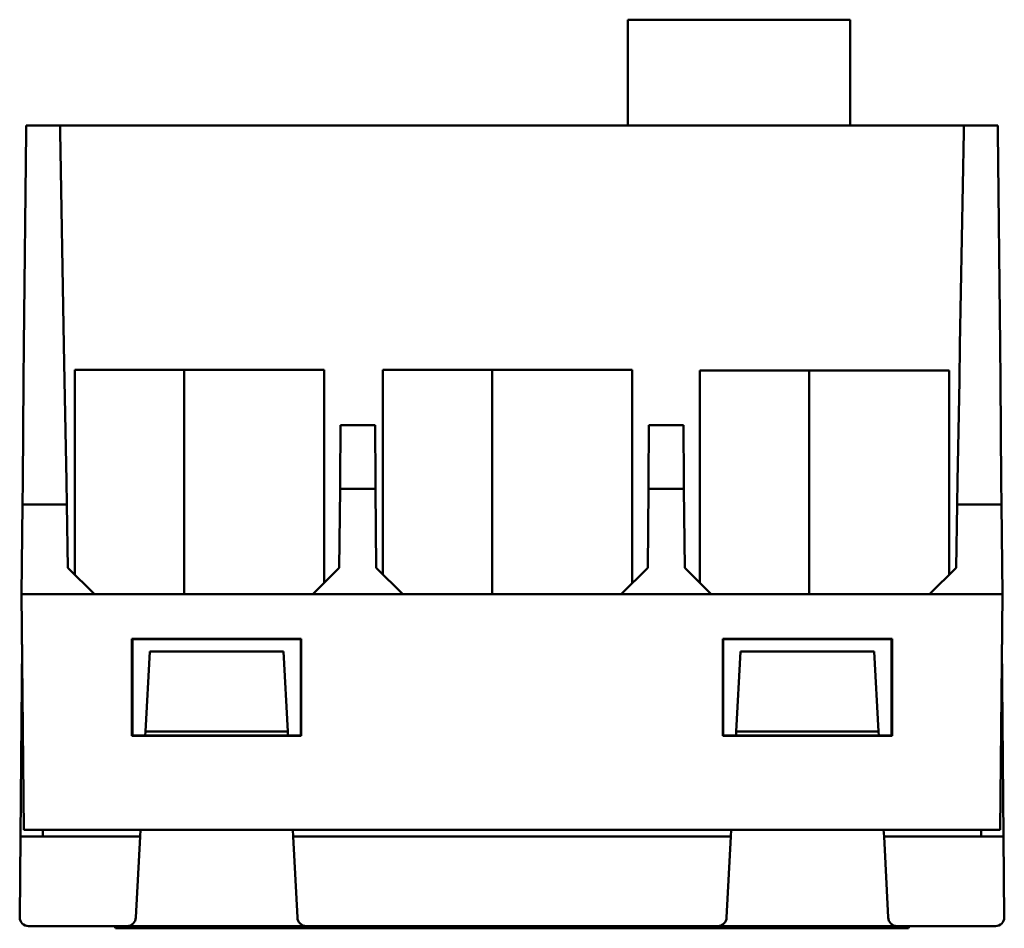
# Model space of a CAD drawing. Header units: millimetres. Extents: x 104 to 302, y 63 to 236.
# Tile 3 of 4: x 104 to 149, y 195 to 236. Entities that reach past the tile are written whole.
import ezdxf

# ---------------------------------------------------------------- set-up
doc = ezdxf.new("R2010")
doc.units = ezdxf.units.MM
doc.layers.add('Arêtes visibles(celduc)', color=7, linetype='Continuous', lineweight=50)

msp = doc.modelspace()

# ---------------------------------------------------------------- linework, layer by layer
at = {"layer": 'Arêtes visibles(celduc)'}
for p, q in [((141.511, 236.159), (131.351, 236.159)), ((131.351, 236.159), (131.351, 231.324)), ((141.511, 231.324), (141.511, 236.159)), ((103.851, 231.04), (103.853, 231.324)), ((105.411, 231.324), (103.853, 231.324)), ((105.411, 231.324), (105.416, 231.04)), ((146.712, 231.324), (105.411, 231.324)), ((146.707, 231.04), (146.712, 231.324)), ((148.269, 231.324), (146.712, 231.324)), ((148.269, 231.324), (148.272, 231.04)), ((103.758, 221.275), (103.851, 231.04)), ((105.416, 231.04), (105.586, 221.275)), ((146.536, 221.275), (146.707, 231.04)), ((148.272, 231.04), (148.365, 221.275)), ((103.743, 219.671), (103.758, 221.275)), ((105.586, 221.275), (105.614, 219.671)), ((146.508, 219.671), (146.536, 221.275)), ((148.365, 221.275), (148.38, 219.671)), ((106.077, 220.159), (111.077, 220.159)), ((106.077, 219.359), (106.077, 220.159)), ((111.077, 220.159), (117.477, 220.159)), ((111.077, 219.359), (111.077, 220.159)), ((111.077, 220.159), (111.077, 219.359)), ((117.477, 219.359), (117.477, 220.159)), ((120.161, 220.159), (125.161, 220.159)), ((120.161, 219.359), (120.161, 220.159)), ((125.161, 220.159), (131.561, 220.159)), ((125.161, 219.359), (125.161, 220.159)), ((125.161, 220.159), (125.161, 219.359)), ((131.561, 219.359), (131.561, 220.159)), ((134.645, 220.124), (139.645, 220.124)), ((134.645, 219.324), (134.645, 220.124)), ((139.645, 220.124), (146.045, 220.124)), ((139.645, 219.324), (139.645, 220.124)), ((139.645, 220.124), (139.645, 219.324)), ((146.045, 219.324), (146.045, 220.124)), ((103.699, 215.064), (103.743, 219.671)), ((105.695, 215.064), (105.614, 219.671)), ((146.428, 215.064), (146.508, 219.671)), ((148.38, 219.671), (148.424, 215.064)), ((106.077, 219.359), (106.077, 210.793)), ((111.077, 219.359), (111.077, 209.901)), ((111.077, 209.901), (111.077, 219.359)), ((117.477, 210.416), (117.477, 219.359)), ((120.161, 219.359), (120.161, 210.802)), ((125.161, 219.359), (125.161, 209.901)), ((125.161, 209.901), (125.161, 219.359)), ((131.561, 210.406), (131.561, 219.359)), ((134.645, 219.324), (134.645, 210.416)), ((139.645, 219.324), (139.645, 209.901)), ((139.645, 209.901), (139.645, 219.324)), ((146.045, 210.793), (146.045, 219.324)), ((118.226, 217.624), (118.204, 215.064)), ((119.803, 217.624), (118.226, 217.624)), ((119.825, 215.064), (119.803, 217.624)), ((132.32, 217.624), (132.298, 215.064)), ((132.32, 217.624), (133.897, 217.624)), ((133.919, 215.064), (133.897, 217.624)), ((103.689, 213.993), (103.699, 215.064)), ((105.695, 215.064), (105.714, 213.993)), ((118.201, 214.714), (118.169, 211.101)), ((118.201, 214.714), (118.204, 215.064)), ((119.828, 214.714), (118.201, 214.714)), ((119.825, 215.064), (119.828, 214.714)), ((119.828, 214.714), (119.86, 211.101)), ((132.295, 214.714), (132.263, 211.101)), ((132.295, 214.714), (132.298, 215.064)), ((132.295, 214.714), (133.922, 214.714)), ((133.919, 215.064), (133.922, 214.714)), ((133.922, 214.714), (133.954, 211.101)), ((146.409, 213.993), (146.428, 215.064)), ((148.424, 215.064), (148.434, 213.993)), ((103.65, 209.902), (103.689, 213.993)), ((103.689, 213.993), (105.714, 213.993)), ((105.714, 213.993), (105.764, 211.101)), ((146.359, 211.101), (146.409, 213.993)), ((146.409, 213.993), (148.434, 213.993)), ((148.434, 213.993), (148.473, 209.902)), ((106.985, 209.901), (105.764, 211.101)), ((116.959, 209.901), (118.169, 211.101)), ((119.86, 211.101), (121.07, 209.901)), ((131.053, 209.901), (132.263, 211.101)), ((133.954, 211.101), (135.164, 209.901)), ((145.138, 209.901), (146.359, 211.101)), ((103.744, 199.124), (103.65, 209.901)), ((106.985, 209.901), (103.65, 209.901)), ((145.138, 209.901), (106.985, 209.901)), ((148.473, 209.901), (145.138, 209.901)), ((148.473, 209.901), (148.379, 199.124)), ((103.594, 198.824), (103.67, 207.601)), ((108.692, 203.424), (108.692, 207.862)), ((108.692, 207.862), (116.431, 207.862)), ((108.692, 207.862), (108.714, 207.84)), ((108.714, 207.84), (108.712, 203.444)), ((116.409, 207.84), (108.714, 207.84)), ((116.431, 207.862), (116.409, 207.84)), ((116.41, 203.444), (116.409, 207.84)), ((116.431, 207.862), (116.43, 203.424)), ((135.692, 203.424), (135.692, 207.862)), ((135.692, 207.862), (143.431, 207.862)), ((135.692, 207.862), (135.714, 207.84)), ((135.714, 207.84), (135.712, 203.444)), ((143.409, 207.84), (135.714, 207.84)), ((143.431, 207.862), (143.409, 207.84)), ((143.41, 203.444), (143.409, 207.84)), ((143.431, 207.862), (143.43, 203.424)), ((148.453, 207.601), (148.529, 198.824)), ((109.311, 203.624), (109.503, 207.273)), ((109.503, 207.273), (115.62, 207.273)), ((115.811, 203.624), (115.62, 207.273)), ((136.311, 203.624), (136.503, 207.273)), ((136.503, 207.273), (142.62, 207.273)), ((142.811, 203.624), (142.62, 207.273)), ((108.692, 203.424), (108.712, 203.444)), ((116.43, 203.424), (108.692, 203.424)), ((108.712, 203.444), (116.41, 203.444)), ((109.311, 203.624), (109.302, 203.444)), ((109.311, 203.624), (115.811, 203.624)), ((115.811, 203.624), (115.821, 203.444)), ((116.43, 203.424), (116.41, 203.444)), ((135.692, 203.424), (135.712, 203.444)), ((143.43, 203.424), (135.692, 203.424)), ((135.712, 203.444), (143.41, 203.444)), ((136.311, 203.624), (136.302, 203.444)), ((142.811, 203.624), (136.311, 203.624)), ((142.811, 203.624), (142.821, 203.444)), ((143.43, 203.424), (143.41, 203.444)), ((103.744, 199.124), (148.379, 199.124)), ((104.626, 199.124), (104.623, 198.824)), ((109.06, 198.824), (109.076, 199.124)), ((116.047, 199.124), (116.063, 198.824)), ((136.06, 198.824), (136.076, 199.124)), ((143.047, 199.124), (143.063, 198.824)), ((147.5, 198.824), (147.497, 199.124)), ((103.561, 195.124), (103.594, 198.824)), ((109.06, 198.824), (103.594, 198.824)), ((108.866, 195.124), (109.06, 198.824)), ((136.06, 198.824), (116.063, 198.824)), ((116.063, 198.824), (116.257, 195.124)), ((135.866, 195.124), (136.06, 198.824)), ((148.529, 198.824), (143.063, 198.824)), ((143.063, 198.824), (143.257, 195.124)), ((148.561, 195.124), (148.529, 198.824)), ((103.961, 194.724), (108.466, 194.724)), ((107.901, 194.724), (107.943, 194.624)), ((108.836, 194.624), (107.943, 194.624)), ((108.466, 194.724), (116.657, 194.724)), ((108.836, 194.624), (117.763, 194.624)), ((116.657, 194.724), (135.466, 194.724)), ((117.763, 194.624), (119.818, 194.624)), ((119.818, 194.624), (119.776, 194.724)), ((123.711, 194.624), (119.818, 194.624)), ((123.711, 194.624), (123.711, 194.724)), ((128.411, 194.624), (123.711, 194.624)), ((128.411, 194.624), (128.411, 194.724)), ((132.304, 194.624), (128.411, 194.624)), ((132.347, 194.724), (132.304, 194.624)), ((132.304, 194.624), (134.359, 194.624)), ((134.359, 194.624), (143.286, 194.624)), ((135.466, 194.724), (143.657, 194.724)), ((144.179, 194.624), (143.286, 194.624)), ((143.657, 194.724), (148.161, 194.724)), ((144.222, 194.724), (144.179, 194.624))]:
    msp.add_line(p, q, dxfattribs=at)
for centre, start, end in [((103.961, 195.124), 180, 270), ((108.466, 195.124), 270, 0), ((116.657, 195.124), 180, 270), ((135.466, 195.124), 270, 0), ((143.657, 195.124), 180, 270), ((148.161, 195.124), 270, 0)]:
    msp.add_arc(centre, 0.4, start, end, dxfattribs=at)

doc.saveas('drawing.dxf')
